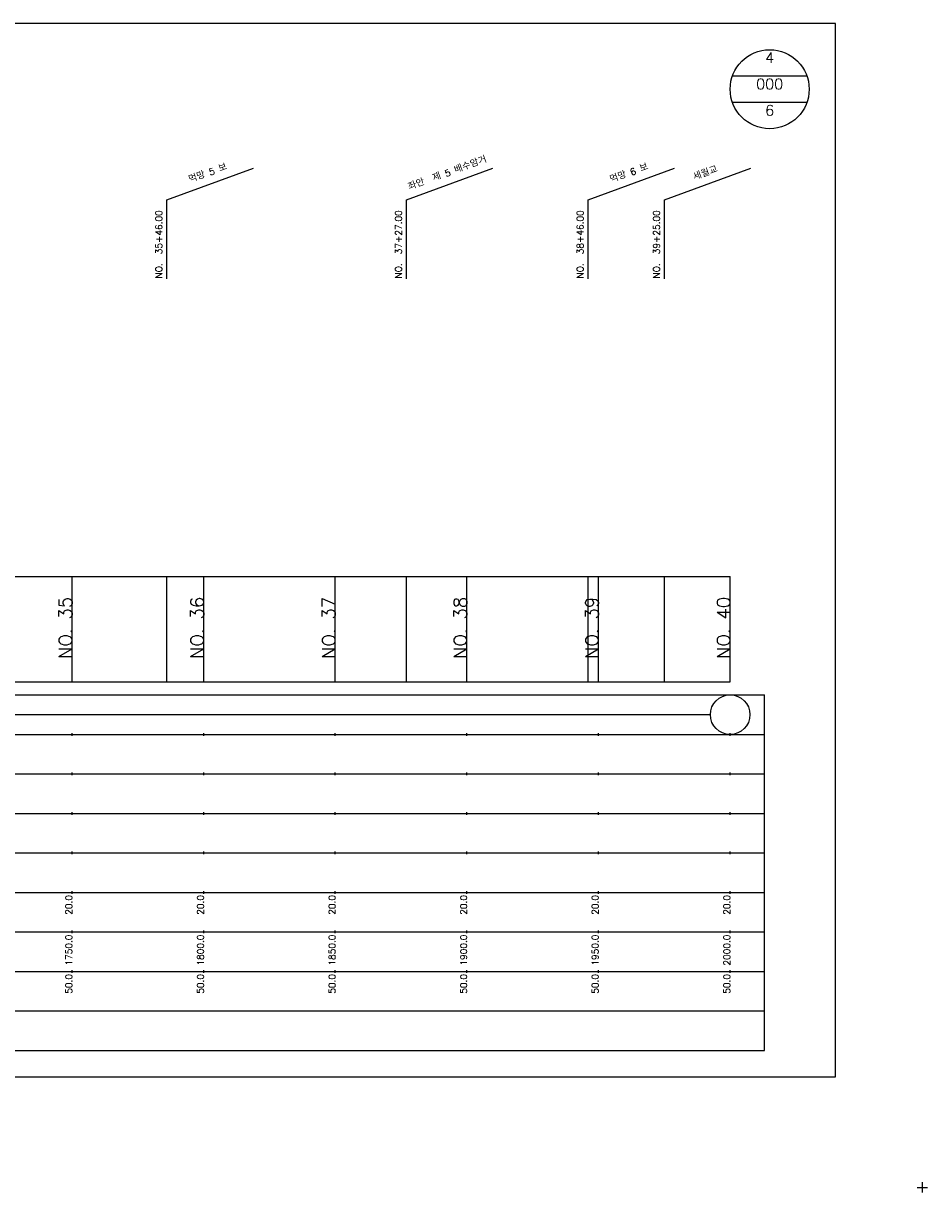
# Model space of a CAD drawing. Extents: x -2 to 685, y -2 to 1891.
# Tile 8 of 8: x 342 to 685, y 1447 to 1891. Entities that reach past the tile are written whole.
import ezdxf
from ezdxf.enums import TextEntityAlignment as Align

# ---------------------------------------------------------------- set-up
doc = ezdxf.new("R2010")
doc.units = 0
doc.header["$LTSCALE"] = 5
for name, color, linetype in [('BOX', 5, 'CONTINUOUS'), ('DT1', 3, 'CONTINUOUS'), ('DT2', 6, 'CONTINUOUS'), ('LT1', 4, 'CONTINUOUS'), ('ST1', 7, 'CONTINUOUS')]:
    doc.layers.add(name, color=color, linetype=linetype)
doc.styles.add('GHS', font='ROMANS.shx', dxfattribs={"bigfont": 'GHS.shx'})

msp = doc.modelspace()

# ---------------------------------------------------------------- linework, layer by layer
at = {"layer": 'BOX'}
msp.add_lwpolyline([(50, 1491), (650, 1491), (650, 1891), (50, 1891), (50, 1491)], dxfattribs=at)
at = {"layer": 'LT1', "linetype": 'CONTINUOUS'}
for p, q in [((396, 1824), (428.89, 1835.97)), ((487, 1824), (519.89, 1835.97)), ((556, 1824), (588.89, 1835.97)), ((585, 1824), (617.89, 1835.97)), ((396, 1794), (396, 1824)), ((487, 1794), (487, 1824)), ((556, 1794), (556, 1824)), ((585, 1794), (585, 1824))]:
    msp.add_line(p, q, dxfattribs=at)
at = {"layer": 'LT1'}
for p, q in [((360, 1641), (360, 1681)), ((396, 1641), (396, 1681)), ((410, 1641), (410, 1681)), ((460, 1641), (460, 1681)), ((487, 1641), (487, 1681)), ((510, 1641), (510, 1681)), ((556, 1641), (556, 1681)), ((560, 1641), (560, 1681)), ((585, 1641), (585, 1681)), ((610, 1641), (610, 1681)), ((360, 1673.74), (360, 1674.74)), ((410, 1673.74), (410, 1674.74)), ((460, 1673.74), (460, 1674.74)), ((510, 1673.74), (510, 1674.74)), ((560, 1673.74), (560, 1674.74)), ((610, 1673.74), (610, 1674.74)), ((110, 1641), (610, 1641)), ((360, 1620.5), (360, 1621.5)), ((410, 1620.5), (410, 1621.5)), ((460, 1620.5), (460, 1621.5)), ((510, 1620.5), (510, 1621.5)), ((560, 1620.5), (560, 1621.5)), ((610, 1620.5), (610, 1621.5)), ((360, 1605.5), (360, 1606.5)), ((410, 1605.5), (410, 1606.5)), ((460, 1605.5), (460, 1606.5)), ((510, 1605.5), (510, 1606.5)), ((560, 1605.5), (560, 1606.5)), ((610, 1605.5), (610, 1606.5)), ((360, 1590.5), (360, 1591.5)), ((410, 1590.5), (410, 1591.5)), ((460, 1590.5), (460, 1591.5)), ((510, 1590.5), (510, 1591.5)), ((560, 1590.5), (560, 1591.5)), ((610, 1590.5), (610, 1591.5)), ((360, 1575.5), (360, 1576.5)), ((410, 1575.5), (410, 1576.5)), ((460, 1575.5), (460, 1576.5)), ((510, 1575.5), (510, 1576.5)), ((560, 1575.5), (560, 1576.5)), ((610, 1575.5), (610, 1576.5)), ((360, 1560.5), (360, 1561.5)), ((410, 1560.5), (410, 1561.5)), ((460, 1560.5), (460, 1561.5)), ((510, 1560.5), (510, 1561.5)), ((560, 1560.5), (560, 1561.5)), ((610, 1560.5), (610, 1561.5)), ((360, 1545.5), (360, 1546.5)), ((410, 1545.5), (410, 1546.5)), ((460, 1545.5), (460, 1546.5)), ((510, 1545.5), (510, 1546.5)), ((560, 1545.5), (560, 1546.5)), ((610, 1545.5), (610, 1546.5)), ((360, 1530.5), (360, 1531.5)), ((410, 1530.5), (410, 1531.5)), ((460, 1530.5), (460, 1531.5)), ((510, 1530.5), (510, 1531.5)), ((560, 1530.5), (560, 1531.5)), ((610, 1530.5), (610, 1531.5))]:
    msp.add_line(p, q, dxfattribs=at)
msp.add_lwpolyline([(110, 1681), (160, 1681), (210, 1681), (260, 1681), (310, 1681), (360, 1681), (410, 1681), (460, 1681), (510, 1681), (560, 1681), (610, 1681)], dxfattribs=at)
at = {"layer": 'ST1', "linetype": 'CONTINUOUS'}
for p, q in [((639.14, 1871), (610.86, 1871)), ((639.14, 1861), (610.86, 1861)), ((117.5, 1628.5), (602.5, 1628.5))]:
    msp.add_line(p, q, dxfattribs=at)
at = {"layer": 'ST1'}
for p, q in [((80, 1636), (623, 1636)), ((623, 1501), (623, 1636)), ((87.5, 1621), (623, 1621)), ((80, 1606), (623, 1606)), ((87.5, 1591), (623, 1591)), ((80, 1576), (623, 1576)), ((80, 1561), (623, 1561)), ((80, 1546), (623, 1546)), ((80, 1531), (623, 1531)), ((80, 1516), (623, 1516)), ((80, 1501), (623, 1501)), ((681, 1449), (685, 1449)), ((683, 1447), (683, 1451))]:
    msp.add_line(p, q, dxfattribs=at)
at = {"layer": 'ST1', "linetype": 'CONTINUOUS'}
for centre, radius in [((625, 1866), 15), ((610, 1628.5), 7.5)]:
    msp.add_circle(centre, radius, dxfattribs=at)

# ---------------------------------------------------------------- texts
at = {"layer": 'DT1', "linetype": 'CONTINUOUS', "style": 'GHS'}
for s, p in [('좌안  제 5 배수암거', (503, 1832.99)), ('먹망 5 보', (412, 1832.99)), ('먹망 6 보', (572, 1832.99)), ('세월교', (601, 1832.99))]:
    msp.add_text(s, height=2.5, rotation=20, dxfattribs=at).set_placement(p, align=Align.CENTER)
for s, p in [('NO.  35+46.00', (394.25, 1794.12)), ('NO.  37+27.00', (485.25, 1794.12)), ('NO.  38+46.00', (554.25, 1794.12)), ('NO.  39+25.00', (583.25, 1794.12))]:
    msp.add_text(s, height=2.5, rotation=90, dxfattribs=at).set_placement(p)
at = {"layer": 'DT1', "style": 'GHS'}
for s, height, p in [('NO. 35', 5, (360, 1673.24)), ('NO. 36', 5, (410, 1673.24)), ('NO. 37', 5, (460, 1673.24)), ('NO. 38', 5, (510, 1673.24)), ('NO. 39', 5, (560, 1673.24)), ('NO. 40', 5, (610, 1673.24)), (' 20.0', 2.5, (360, 1560)), (' 20.0', 2.5, (410, 1560)), (' 20.0', 2.5, (460, 1560)), (' 20.0', 2.5, (510, 1560)), (' 20.0', 2.5, (560, 1560)), (' 20.0', 2.5, (610, 1560)), ('  1750.0', 2.5, (360, 1545)), ('  1800.0', 2.5, (410, 1545)), ('  1850.0', 2.5, (460, 1545)), ('  1900.0', 2.5, (510, 1545)), ('  1950.0', 2.5, (560, 1545)), ('  2000.0', 2.5, (610, 1545)), ('  50.0', 2.5, (360, 1530)), ('  50.0', 2.5, (410, 1530)), ('  50.0', 2.5, (460, 1530)), ('  50.0', 2.5, (510, 1530)), ('  50.0', 2.5, (560, 1530)), ('  50.0', 2.5, (610, 1530))]:
    msp.add_text(s, height=height, rotation=90, dxfattribs=at).set_placement(p, align=Align.RIGHT)
at = {"layer": 'DT2', "linetype": 'CONTINUOUS', "style": 'GHS'}
for s, p in [('4', (625, 1876)), ('000', (625, 1866)), ('6', (625, 1856))]:
    msp.add_text(s, height=4, dxfattribs=at).set_placement(p, align=Align.CENTER)

doc.saveas('drawing.dxf')
